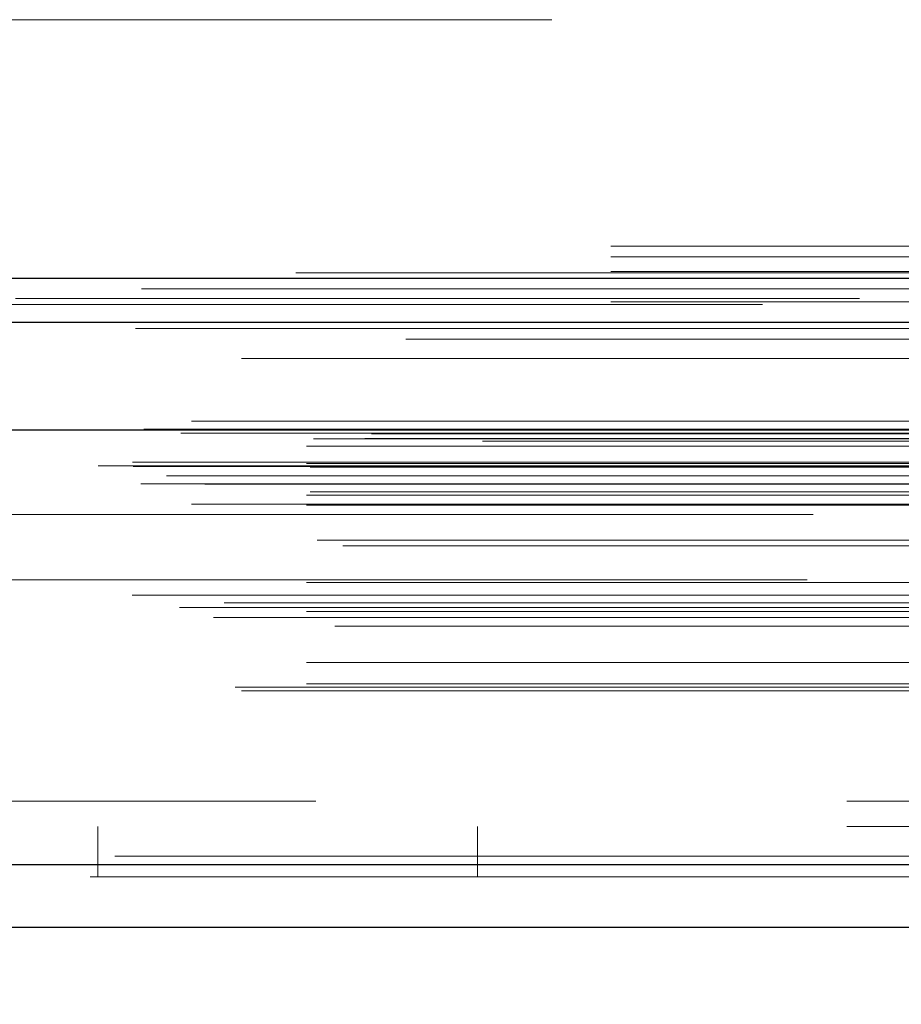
# Model space of a CAD drawing. Header units: inches. Extents: x 0.2 to 10.8, y 0.2 to 8.2.
# Tile 60 of 98: x 2.921 to 3.026, y 6.802 to 6.919. Entities that reach past the tile are written whole.
import ezdxf

# ---------------------------------------------------------------- set-up
doc = ezdxf.new("R2010")
doc.units = ezdxf.units.IN
doc.header["$MEASUREMENT"] = 0
doc.linetypes.add('HIDDEN', pattern=[0.07500000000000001, 0.05, -0.025])
doc.layers.add('DIMENSIONS', color=140, linetype='Continuous')
doc.layers.add('SLD-0', color=179, linetype='Continuous')
doc.styles.add('SLDTEXTSTYLE0', font='TXT', dxfattribs={"width": 0.7})
doc.dimstyles.new('SLDDIMSTYLE1', dxfattribs={"dimtxt": 0.0849609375, "dimasz": 0.13, "dimexe": 0, "dimexo": 0.0625, "dimgap": 0.021240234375, "dimtad": 0, "dimtih": 1, "dimtoh": 1, "dimlfac": 12, "dimrnd": 1e-09, "dimzin": 12, "dimdsep": 46, "dimtxsty": 'SLDTEXTSTYLE0', "dimsah": 1, "dimcen": 0.09, "dimadec": 0, "dimazin": 3, "dimtfac": 1, "dimtmove": 0, "dimatfit": 0, "dimfxl": 0, "dimfrac": 2, "dimtolj": 1, "dimtzin": 12, "dimarcsym": 0})

# ---------------------------------------------------------------- blocks, each defined once
blk = doc.blocks.new('_D_3')
at = {"layer": 'DIMENSIONS'}
for p, q in [((2.687668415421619, 6.861067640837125), (2.687668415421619, 6.444569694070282)), ((2.822277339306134, 6.787994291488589), (2.822277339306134, 6.444569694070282)), ((2.687668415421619, 6.569569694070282), (2.437668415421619, 6.569569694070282)), ((2.822277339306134, 6.569569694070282), (3.03260518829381, 6.569569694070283)), ((3.147728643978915, 6.569569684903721), (3.119198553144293, 6.569569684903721)), ((3.119198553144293, 6.569569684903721), (3.119198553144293, 6.434538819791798)), ((3.400197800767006, 6.569569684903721), (3.428727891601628, 6.569569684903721)), ((3.428727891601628, 6.569569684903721), (3.428727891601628, 6.434538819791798)), ((3.119198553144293, 6.434538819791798), (3.147728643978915, 6.434538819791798)), ((3.428727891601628, 6.434538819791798), (3.400197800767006, 6.434538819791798))]:
    blk.add_line(p, q, dxfattribs=at)
for points in [[(2.687668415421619, 6.569569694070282), (2.557668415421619, 6.589569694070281), (2.557668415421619, 6.549569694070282)], [(2.822277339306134, 6.569569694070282), (2.952277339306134, 6.549569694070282), (2.952277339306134, 6.589569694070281)]]:
    blk.add_solid(points, dxfattribs=at)
at = {"layer": 'DIMENSIONS', "char_height": 0.08333333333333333, "attachment_point": 1, "style": 'SLDTEXTSTYLE0'}
for s, insert in [('1.62', (3.147728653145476, 6.69601206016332)), ('41.0', (3.147728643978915, 6.541961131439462))]:
    blk.add_mtext(s, dxfattribs=dict(at, insert=insert))

msp = doc.modelspace()

# ---------------------------------------------------------------- linework, layer by layer
at = {"layer": 'SLD-0', "linetype": 'HIDDEN', "lineweight": 18}
for p, q in [((4.58416841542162, 6.918825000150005), (2.791168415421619, 6.918825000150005)), ((2.791168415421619, 6.891991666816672), (4.58416841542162, 6.891991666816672)), ((2.791168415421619, 6.891991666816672), (4.58416841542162, 6.891991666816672)), ((2.791244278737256, 6.891991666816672), (4.58409255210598, 6.891991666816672)), ((2.791244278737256, 6.891991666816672), (4.58409255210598, 6.891991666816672)), ((2.791244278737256, 6.891991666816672), (4.58409255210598, 6.891991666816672)), ((2.791244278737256, 6.891991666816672), (4.58409255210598, 6.891991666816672)), ((2.791168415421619, 6.89072381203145), (4.58416841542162, 6.89072381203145)), ((2.791168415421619, 6.888991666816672), (4.58416841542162, 6.888991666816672)), ((4.620636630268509, 6.885801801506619), (2.754658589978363, 6.885801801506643)), ((4.609113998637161, 6.885078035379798), (2.766178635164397, 6.885078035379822)), ((2.791168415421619, 6.88537347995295), (4.584168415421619, 6.885373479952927)), ((2.766888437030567, 6.880951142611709), (4.608407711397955, 6.880951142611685)), ((4.641493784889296, 6.871230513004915), (2.733802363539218, 6.871230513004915)), ((2.739245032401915, 6.870264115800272), (4.636051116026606, 6.870264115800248)), ((4.635841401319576, 6.870290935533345), (2.739454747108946, 6.87029093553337)), ((2.740208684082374, 6.869812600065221), (4.635087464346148, 6.869812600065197)), ((2.740208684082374, 6.869812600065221), (4.635087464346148, 6.869812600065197)), ((2.755945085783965, 6.869141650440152), (4.619351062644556, 6.869141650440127)), ((2.755945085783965, 6.869141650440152), (4.619351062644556, 6.869141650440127)), ((2.762024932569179, 6.869212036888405), (4.613271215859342, 6.869212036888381)), ((2.762024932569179, 6.869212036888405), (4.613271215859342, 6.869212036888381)), ((2.762797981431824, 6.86975925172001), (4.612498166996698, 6.869759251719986)), ((2.762797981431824, 6.86975925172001), (4.612498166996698, 6.869759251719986)), ((2.755111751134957, 6.868298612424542), (4.620184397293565, 6.868298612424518)), ((2.755111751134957, 6.868298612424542), (4.620184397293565, 6.868298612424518)), ((2.775967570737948, 6.868897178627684), (4.599384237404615, 6.868897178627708)), ((2.730426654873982, 6.865963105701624), (4.644869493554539, 6.865963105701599)), ((2.730426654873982, 6.865963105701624), (4.644869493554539, 6.865963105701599)), ((2.734472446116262, 6.866388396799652), (4.640823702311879, 6.866388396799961)), ((2.73456230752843, 6.865878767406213), (4.640733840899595, 6.865878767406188)), ((2.755111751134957, 6.866224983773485), (4.620184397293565, 6.866224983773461)), ((2.755111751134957, 6.866224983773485), (4.620184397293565, 6.866224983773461)), ((2.755528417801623, 6.865808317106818), (4.619767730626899, 6.865808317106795)), ((4.638533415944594, 6.86477452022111), (2.736801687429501, 6.864774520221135)), ((2.73549530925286, 6.863825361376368), (4.639800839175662, 6.863825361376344)), ((2.743042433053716, 6.863794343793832), (4.632253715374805, 6.863794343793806)), ((2.755111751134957, 6.862474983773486), (4.620184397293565, 6.862474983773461)), ((2.755111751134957, 6.862474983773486), (4.620184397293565, 6.862474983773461)), ((2.755528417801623, 6.862891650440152), (4.619767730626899, 6.862891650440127)), ((2.74146705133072, 6.861424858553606), (4.633823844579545, 6.861424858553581)), ((2.755111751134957, 6.861301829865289), (4.620184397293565, 6.861301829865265)), ((4.615156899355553, 6.860191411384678), (2.760133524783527, 6.860191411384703)), ((2.756374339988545, 6.857130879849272), (4.618944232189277, 6.857130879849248)), ((2.759406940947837, 6.856455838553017), (4.615889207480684, 6.856455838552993)), ((2.759406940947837, 6.856455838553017), (4.615889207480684, 6.856455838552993)), ((2.755111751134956, 6.852131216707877), (4.620184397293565, 6.852131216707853)), ((4.614419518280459, 6.852449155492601), (2.760885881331, 6.852449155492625)), ((4.634455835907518, 6.850609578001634), (2.740846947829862, 6.850609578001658)), ((2.745361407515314, 6.849735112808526), (4.629934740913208, 6.8497351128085)), ((2.740058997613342, 6.849150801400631), (4.635237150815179, 6.849150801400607)), ((2.755111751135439, 6.848686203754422), (4.620184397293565, 6.848686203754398)), ((2.756030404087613, 6.848679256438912), (4.619254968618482, 6.848679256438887)), ((2.744096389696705, 6.847982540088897), (4.631189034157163, 6.847982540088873)), ((2.758477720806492, 6.846959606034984), (4.616818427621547, 6.84695960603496)), ((2.755111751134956, 6.842651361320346), (4.620184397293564, 6.842651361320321)), ((2.755111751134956, 6.840118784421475), (4.620184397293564, 6.840118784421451)), ((2.755111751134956, 6.840118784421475), (4.620184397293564, 6.840118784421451)), ((2.746663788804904, 6.839718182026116), (4.628632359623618, 6.839718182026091)), ((2.747394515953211, 6.839285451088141), (4.627901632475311, 6.839285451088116)), ((2.819134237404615, 6.826230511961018), (4.556217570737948, 6.826230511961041)), ((2.819134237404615, 6.826230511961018), (4.556217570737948, 6.826230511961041)), ((4.556217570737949, 6.826230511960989), (2.819134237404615, 6.82623051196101)), ((4.556217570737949, 6.826230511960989), (2.819134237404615, 6.82623051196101)), ((2.819134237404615, 6.823230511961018), (4.556217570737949, 6.82323051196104)), ((2.930384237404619, 6.823230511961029), (2.930384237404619, 6.817230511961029)), ((2.975384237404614, 6.823230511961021), (2.975384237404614, 6.817230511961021)), ((4.632409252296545, 6.819709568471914), (2.742886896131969, 6.819709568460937)), ((2.74288689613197, 6.819709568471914), (4.632409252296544, 6.819709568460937)), ((2.74288689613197, 6.818667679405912), (4.632409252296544, 6.818667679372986)), ((4.629464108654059, 6.817230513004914), (2.745832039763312, 6.817230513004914))]:
    msp.add_line(p, q, dxfattribs=at)
at = {"layer": 'SLD-0', "linetype": 'Continuous', "lineweight": 25}
for p, q in [((2.791168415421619, 6.888188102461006), (4.58416841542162, 6.888188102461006)), ((2.791168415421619, 6.882991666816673), (4.58416841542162, 6.882991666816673)), ((4.641493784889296, 6.870188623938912), (2.733802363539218, 6.870188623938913)), ((4.632409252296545, 6.818667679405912), (2.742886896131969, 6.818667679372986)), ((4.629464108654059, 6.811230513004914), (2.745832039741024, 6.811230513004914))]:
    msp.add_line(p, q, dxfattribs=at)
at = {"layer": 'SLD-0', "linetype": 'HIDDEN', "lineweight": 18, "flags": 128}
for points in [[(4.653846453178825, 6.888809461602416), (3.702946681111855, 6.888809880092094), (2.721462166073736, 6.888809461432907)], [(4.6355532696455, 6.886918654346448), (3.702946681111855, 6.886919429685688), (2.73974717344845, 6.886918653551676)], [(4.609139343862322, 6.885077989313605), (3.702946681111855, 6.88507726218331), (2.766183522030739, 6.885077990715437)], [(2.734854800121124, 6.88222251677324), (3.60943439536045, 6.882225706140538), (4.640434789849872, 6.882222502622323)], [(2.734857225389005, 6.882222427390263), (3.727816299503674, 6.882222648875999), (4.640440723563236, 6.882222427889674)], [(2.747396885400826, 6.878682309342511), (3.672356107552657, 6.878681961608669), (4.627906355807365, 6.878682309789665)], [(2.75616353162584, 6.878664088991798), (3.672356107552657, 6.878664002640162), (4.619129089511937, 6.878664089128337)]]:
    msp.add_lwpolyline(points, dxfattribs=at)

# ---------------------------------------------------------------- dimensions: what is measured, and where the dimension line sits
at = {"layer": 'DIMENSIONS'}
dim = msp.add_linear_dim(base=(2.822277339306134, 6.569569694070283), p1=(2.687668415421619, 6.911067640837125), p2=(2.822277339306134, 6.837994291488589), dimstyle='SLDDIMSTYLE1', dxfattribs=at)
dim.commit()
dim.dimension.update_dxf_attribs({"geometry": '_D_3', "text_midpoint": (3.273963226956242, 6.569569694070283), "dimtype": 160})

doc.saveas('drawing.dxf')
